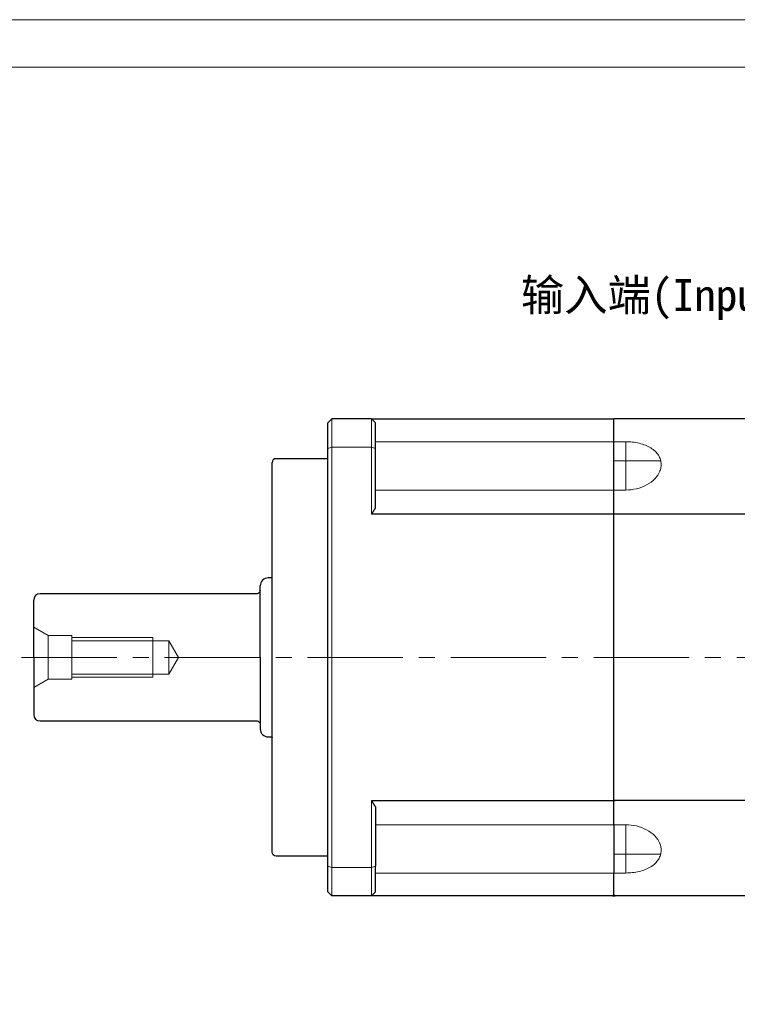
# Model space of a CAD drawing. Header units: millimetres. Extents: x 1384 to 1884, y 1004 to 1358.
# Tile 3 of 9: x 1495 to 1585, y 1234 to 1358. Entities that reach past the tile are written whole.
import ezdxf

# ---------------------------------------------------------------- set-up
doc = ezdxf.new("R2010")
doc.units = ezdxf.units.MM
doc.header["$PDSIZE"] = -5
doc.linetypes.add('JIS_02_2.0', pattern=[3, 2, -1])
doc.linetypes.add('点画线', pattern=[18, 12, -2, 2, -2])
doc.layers.get('0').update_dxf_attribs({"lineweight": 18})
doc.layers.get('Defpoints').update_dxf_attribs({"lineweight": 18})
for name, color, linetype, lineweight in [('7中心线层', 7, '点画线', 18), ('中心线', 7, 'JIS_02_2.0', 13), ('尺寸线', 7, 'Continuous', 18), ('尺寸线层', 3, 'Continuous', 18), ('粗实线', 7, 'Continuous', 50)]:
    doc.layers.add(name, color=color, linetype=linetype, lineweight=lineweight)
doc.styles.add('工程字', font='txt')
doc.dimstyles.new('副本 ISO-25', dxfattribs={"dimtxt": 5.5, "dimasz": 2.5, "dimexe": 1.25, "dimexo": 0.625, "dimtad": 1, "dimtxsty": '工程字', "dimcen": 2.5, "dimdle": 5, "dimadec": 0, "dimazin": 0, "dimtfac": 1, "dimtmove": 0, "dimatfit": 3, "dimfxl": 1, "dimtolj": 1, "dimarcsym": 0})

# ---------------------------------------------------------------- blocks, each defined once
blk = doc.blocks.new('*D43')
at = {"layer": 'Defpoints', "color": 0}
for p in [(1648.52, 1307.04), (1640.03, 1298.56), (1661.83, 1289.38), (1494.99, 1278.05), (1650.91, 1278.05)]:
    blk.add_point(p, dxfattribs=at)
at = {"layer": '尺寸线层', "color": 0, "lineweight": -2}
for p, q in [((1648.96, 1307.48), (1651.38, 1309.9)), ((1651.54, 1278.05), (1664.57, 1278.05))]:
    blk.add_line(p, q, dxfattribs=at)
blk.add_arc((1619.53, 1278.05), 43.79, 3.2713, 41.7287, dxfattribs=at)
at = {"layer": '尺寸线层', "color": 0}
for points in [[(1652.51, 1307.48), (1651.9, 1306.91), (1650.49, 1309.02)], [(1662.83, 1280.54), (1663.66, 1280.56), (1663.32, 1278.05)]]:
    blk.add_solid(points, dxfattribs=at)
at = {"layer": '尺寸线层', "color": 0, "insert": (1663.1, 1296.1), "char_height": 5.5, "attachment_point": 5, "rotation": 292.5, "style": '工程字'}
blk.add_mtext('\\A1;45%%d', dxfattribs=at)
blk = doc.blocks.new('*D44')
at = {"layer": 'Defpoints', "color": 0}
for p in [(1494.99, 1278.05), (1650.91, 1278.05), (1640.03, 1257.54), (1657.45, 1256.16), (1648.52, 1249.06)]:
    blk.add_point(p, dxfattribs=at)
at = {"layer": '尺寸线层', "color": 0, "lineweight": -2}
for p, q in [((1651.54, 1278.05), (1664.56, 1278.05)), ((1648.96, 1248.62), (1651.37, 1246.2))]:
    blk.add_line(p, q, dxfattribs=at)
blk.add_arc((1619.53, 1278.05), 43.79, 318.2717, 356.7283, dxfattribs=at)
at = {"layer": '尺寸线层', "color": 0}
for points in [[(1663.66, 1275.54), (1662.83, 1275.56), (1663.31, 1278.05)], [(1651.9, 1249.19), (1652.51, 1248.62), (1650.49, 1247.09)]]:
    blk.add_solid(points, dxfattribs=at)
at = {"layer": '尺寸线层', "color": 0, "insert": (1656.86, 1262.59), "char_height": 5.5, "attachment_point": 5, "rotation": 67.5, "style": '工程字'}
blk.add_mtext('\\A1;45%%d', dxfattribs=at)

msp = doc.modelspace()

# ---------------------------------------------------------------- linework, layer by layer
for p, q in [((1534.0257, 1304.5079), (1534.0257, 1308.0504)), ((1539.0257, 1304.5079), (1539.0257, 1308.0504)), ((1534.0257, 1304.5079), (1534.0257, 1251.5929)), ((1539.0257, 1304.5079), (1534.0257, 1304.5079)), ((1539.0257, 1296.0781), (1539.0257, 1304.5079)), ((1539.5257, 1305.1838), (1569.5257, 1305.1838)), ((1569.5257, 1305.1849), (1569.5257, 1305.1838)), ((1571.0257, 1305.1849), (1569.5257, 1305.1849)), ((1571.0257, 1302.8004), (1571.0257, 1305.1849)), ((1571.0257, 1302.8004), (1569.5257, 1302.8004)), ((1571.0257, 1299.0717), (1571.0257, 1302.8004)), ((1575.4195, 1302.8004), (1571.0257, 1302.8004)), ((1539.5257, 1299.1045), (1569.5257, 1299.1045)), ((1569.5257, 1299.1059), (1569.5257, 1299.1046)), ((1571.0257, 1299.1059), (1569.5257, 1299.1059)), ((1526.4967, 1288.0504), (1526.4967, 1268.0504)), ((1539.0257, 1251.5929), (1539.0257, 1260.0226)), ((1539.5257, 1256.9962), (1569.5257, 1256.9962)), ((1569.5257, 1256.9962), (1569.5257, 1256.9976)), ((1569.5257, 1256.9976), (1571.0257, 1256.9976)), ((1571.0257, 1257.029), (1571.0257, 1253.3004)), ((1571.0257, 1253.3004), (1569.5257, 1253.3004)), ((1575.4195, 1253.3004), (1571.0257, 1253.3004)), ((1571.0257, 1253.3004), (1571.0257, 1250.9159)), ((1534.0257, 1248.0504), (1534.0257, 1251.5929)), ((1539.0257, 1251.5929), (1534.0257, 1251.5929)), ((1539.0257, 1248.0504), (1539.0257, 1251.5929)), ((1539.5257, 1250.9169), (1569.5257, 1250.9169)), ((1569.5257, 1250.918), (1571.0257, 1250.918)), ((1569.5257, 1250.9169), (1569.5257, 1250.9169))]:
    msp.add_line(p, q)
for points in [[(1383.7028, 1004.2336), (1884.3809, 1004.2336), (1884.3809, 1358.2845), (1383.7028, 1358.2845)], [(1413.5051, 1010.194), (1878.4204, 1010.194), (1878.4204, 1352.324), (1413.5051, 1352.324)]]:
    msp.add_lwpolyline(points, close=True)
for points in [[(1533.5257, 1304.3182), (1533.6923, 1304.3817), (1533.859, 1304.4449), (1534.0257, 1304.5079)], [(1539.0257, 1304.5079), (1539.1924, 1304.4449), (1539.3591, 1304.3817), (1539.5257, 1304.3182)], [(1539.0257, 1304.5079), (1539.1924, 1304.4449), (1539.3591, 1304.3817), (1539.5257, 1304.3182)], [(1534.0257, 1251.5929), (1533.859, 1251.6559), (1533.6923, 1251.7191), (1533.5257, 1251.7825)], [(1539.5257, 1251.7825), (1539.3591, 1251.7191), (1539.1924, 1251.6559), (1539.0257, 1251.5929)]]:
    msp.add_open_spline(points, degree=3)
for points, knots in [([(1575.4742, 1302.32), (1575.4574, 1302.5227), (1575.4239, 1302.9286), (1575.157, 1303.4898), (1574.7424, 1303.9916), (1574.0007, 1304.5571), (1573.0082, 1304.951), (1571.8969, 1305.1557), (1571.3163, 1305.1751), (1571.0257, 1305.1849)], [0, 0, 0, 0, 0.12495663, 0.25029077, 0.37498525, 0.50035684, 0.74914029, 0.8744427, 1, 1, 1, 1]), ([(1575.4195, 1301.8283), (1575.4364, 1301.9167), (1575.4679, 1302.0812), (1575.4722, 1302.2445), (1575.4742, 1302.32)], [0, 0, 0, 0, 0.53729094, 1, 1, 1, 1]), ([(1575.3163, 1301.4828), (1575.1758, 1301.1338), (1574.7619, 1300.5098), (1573.7126, 1299.7143), (1572.4165, 1299.2172), (1571.4994, 1299.1104), (1571.0257, 1299.1059)], [0, 0, 0, 0, 0.26542435, 0.52104108, 0.76614927, 1, 1, 1, 1]), ([(1575.3062, 1301.4551), (1575.3181, 1301.486), (1575.3632, 1301.6098), (1575.3954, 1301.7346), (1575.4195, 1301.8283)], [0, 0, 0, 0, 0.24966665, 1, 1, 1, 1]), ([(1571.0257, 1256.9976), (1571.5018, 1256.993), (1572.4211, 1256.8853), (1573.7185, 1256.3859), (1574.766, 1255.5889), (1575.1785, 1254.9646), (1575.3181, 1254.6156)], [0, 0, 0, 0, 0.23469388, 0.47960258, 0.73496566, 1, 1, 1, 1]), ([(1571.0257, 1250.918), (1571.315, 1250.9276), (1571.8942, 1250.9469), (1573.0049, 1251.1509), (1573.9969, 1251.544), (1574.7396, 1252.1088), (1575.1548, 1252.6097), (1575.4234, 1253.1723), (1575.4572, 1253.5792), (1575.4742, 1253.7832)], [0, 0, 0, 0, 0.12498539, 0.25030311, 0.49920605, 0.6238953, 0.74915796, 0.87423656, 1, 1, 1, 1]), ([(1575.4195, 1254.275), (1575.3956, 1254.3678), (1575.3599, 1254.5066), (1575.3082, 1254.6443), (1575.2895, 1254.6899)], [0, 0, 0, 0, 0.66795137, 1, 1, 1, 1]), ([(1575.4742, 1253.7832), (1575.4722, 1253.8587), (1575.4679, 1254.022), (1575.4364, 1254.1866), (1575.4195, 1254.275)], [0, 0, 0, 0, 0.46269923, 1, 1, 1, 1])]:
    msp.add_open_spline(points, degree=3, knots=knots)
at = {"layer": '7中心线层'}
msp.add_line((1494.9944, 1278.0504), (1650.9129, 1278.0504), dxfattribs=at)
at = {"layer": '中心线', "color": 0, "linetype": 'ByBlock'}
for p, q in [((1496.5257, 1281.8396), (1498.3257, 1280.8004)), ((1498.3257, 1280.8004), (1501.3257, 1280.8004)), ((1498.3257, 1280.8004), (1498.3257, 1275.3004)), ((1501.3257, 1280.8004), (1501.3257, 1275.3004)), ((1501.3257, 1280.5504), (1511.5257, 1280.5504)), ((1501.3257, 1280.1504), (1513.5257, 1280.1504)), ((1511.5257, 1280.5504), (1511.5257, 1275.5504)), ((1513.5257, 1280.1504), (1514.7382, 1278.0504)), ((1513.5257, 1280.1504), (1513.5257, 1275.9504)), ((1513.5257, 1275.9504), (1514.7382, 1278.0504)), ((1496.5257, 1274.2611), (1498.3257, 1275.3004)), ((1498.3257, 1275.3004), (1501.3257, 1275.3004)), ((1501.3257, 1275.9504), (1513.5257, 1275.9504)), ((1501.3257, 1275.5504), (1511.5257, 1275.5504))]:
    msp.add_line(p, q, dxfattribs=at)
at = {"layer": '粗实线', "linetype": 'Continuous', "lineweight": 30}
for p, q in [((1533.5257, 1304.3182), (1533.5257, 1307.5504)), ((1539.0257, 1308.0504), (1534.0257, 1308.0504)), ((1539.0257, 1308.0504), (1569.5257, 1308.0504)), ((1539.5257, 1296.8852), (1539.5257, 1307.5504)), ((1569.5257, 1260.0226), (1569.5257, 1308.0504)), ((1587.5253, 1308.0504), (1569.5257, 1308.0504)), ((1533.5257, 1251.7825), (1533.5257, 1304.3182)), ((1526.5257, 1253.5504), (1526.5257, 1302.5504)), ((1533.5257, 1303.0504), (1527.0257, 1303.0504)), ((1569.5257, 1296.0781), (1539.0257, 1296.0781)), ((1587.5253, 1296.0781), (1569.5257, 1296.0781)), ((1526.4969, 1288.0504), (1526.0257, 1288.0504)), ((1526.4967, 1288.0504), (1526.5257, 1288.157)), ((1524.6257, 1286.0504), (1497.3257, 1286.0504)), ((1525.0257, 1278.0504), (1525.0257, 1287.0504)), ((1496.5257, 1278.0504), (1496.5257, 1285.2504)), ((1496.5257, 1278.0504), (1496.5257, 1270.8504)), ((1525.0257, 1278.0504), (1525.0257, 1269.0504)), ((1497.3257, 1270.0504), (1524.6257, 1270.0504)), ((1526.0257, 1268.0504), (1526.4969, 1268.0504)), ((1526.4967, 1268.0504), (1526.5257, 1267.9437)), ((1539.0257, 1260.0226), (1569.5257, 1260.0226)), ((1569.5257, 1260.0226), (1569.6757, 1260.0226)), ((1587.5253, 1260.0226), (1569.5257, 1260.0226)), ((1569.5257, 1256.9948), (1569.5257, 1260.0226)), ((1539.5257, 1259.2156), (1539.5257, 1251.7825)), ((1569.5257, 1256.9948), (1569.5257, 1250.918)), ((1533.5257, 1253.0504), (1527.0257, 1253.0504)), ((1533.5257, 1248.5504), (1533.5257, 1251.7825)), ((1539.5257, 1248.5504), (1539.5257, 1251.7825)), ((1569.5257, 1248.0504), (1569.5257, 1250.918)), ((1539.0257, 1248.0504), (1534.0257, 1248.0504)), ((1569.5257, 1248.0504), (1539.0257, 1248.0504)), ((1569.3757, 1248.0504), (1569.6757, 1248.0504)), ((1587.5253, 1248.0504), (1569.5257, 1248.0504))]:
    msp.add_line(p, q, dxfattribs=at)
for centre, radius, start, end in [((1527.0257, 1302.5504), 0.5, 90, 180), ((1526.0257, 1287.0504), 1, 90, 180), ((1497.3257, 1285.2504), 0.8, 90, 180), ((1497.3257, 1270.8504), 0.8, 180, 270), ((1526.0257, 1269.0504), 1, 180, 270)]:
    msp.add_arc(centre, radius, start, end, dxfattribs=at)
at = {"layer": '粗实线', "linetype": 'Continuous', "lineweight": 30, "extrusion": (0, 0, -1)}
for centre, radius, start, end in [((-1524.6257, 1286.4504), 0.4, 180, 270), ((-1524.6257, 1269.6504), 0.4, 90, 180), ((-1527.0257, 1253.5504), 0.5, 270, 0)]:
    msp.add_arc(centre, radius, start, end, dxfattribs=at)
at = {"layer": '粗实线', "linetype": 'Continuous', "lineweight": 30}
for points in [[(1534.0257, 1308.0504), (1533.859, 1307.8837), (1533.6923, 1307.717), (1533.5257, 1307.5504)], [(1539.5257, 1307.5504), (1539.3591, 1307.717), (1539.1924, 1307.8837), (1539.0257, 1308.0504)], [(1533.5257, 1248.5504), (1533.6923, 1248.3837), (1533.859, 1248.2171), (1534.0257, 1248.0504)], [(1539.0257, 1248.0504), (1539.1924, 1248.2171), (1539.3591, 1248.3837), (1539.5257, 1248.5504)], [(1569.5257, 1248.2004), (1569.4757, 1248.1504), (1569.4257, 1248.1004), (1569.3757, 1248.0504)], [(1569.5257, 1248.2004), (1569.5757, 1248.1504), (1569.6257, 1248.1004), (1569.6757, 1248.0504)]]:
    msp.add_open_spline(points, degree=3, dxfattribs=at)
for points in [[(1539.5257, 1296.8852), (1539.3554, 1296.6184), (1539.1887, 1296.3494), (1539.0257, 1296.0781)], [(1539.0257, 1260.0226), (1539.1887, 1259.7513), (1539.3554, 1259.4823), (1539.5257, 1259.2156)]]:
    msp.add_rational_spline(points, [1, 0.999938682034, 0.999938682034, 1], degree=3, dxfattribs=at)

# ---------------------------------------------------------------- texts
at = {"layer": '尺寸线', "color": 0, "linetype": 'ByBlock', "insert": (1557.8196, 1325.6484), "char_height": 4, "width": 39.380505, "attachment_point": 1, "style": '工程字'}
msp.add_mtext('{\\fKaiTi_GB2312|b0|i0|c134|p49;输入端(Input)\\P}', dxfattribs=at)

# ---------------------------------------------------------------- dimensions: what is measured, and where the dimension line sits
at = {"layer": '尺寸线层'}
for base, line1, line2, picture, middle in [((1661.8256, 1289.3847), ((1640.0315, 1298.5565), (1648.5167, 1307.0418)), ((1494.9944, 1278.0504), (1650.9129, 1278.0504)), '*D43', (1663.1023, 1296.1006)), ((1657.4465, 1256.1566), ((1494.9944, 1278.0504), (1650.9129, 1278.0504)), ((1640.0315, 1257.5443), (1648.5167, 1249.059)), '*D44', (1656.8617, 1262.5851))]:
    dim = msp.add_angular_dim_2l(base=base, line1=line1, line2=line2, dimstyle='副本 ISO-25', dxfattribs=at)
    dim.commit()
    dim.dimension.update_dxf_attribs({"geometry": picture, "text_midpoint": middle})

doc.saveas('drawing.dxf')
